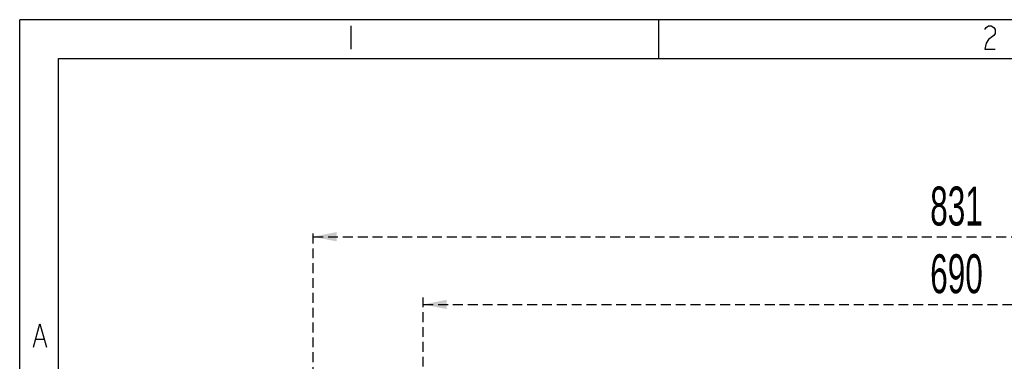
# Model space of a CAD drawing. Header units: millimetres. Extents: x 9 to 583, y 10 to 410.
# Tile 61 of 122: x 9 to 135, y 366 to 410. Entities that reach past the tile are written whole.
import ezdxf

# ---------------------------------------------------------------- set-up
doc = ezdxf.new("R2010")
doc.units = ezdxf.units.MM
doc.linetypes.add('HIDDEN', pattern=[1.905, 1.27, -0.635])
doc.layers.add('DEFAULT_2', color=5, linetype='HIDDEN')
doc.layers.add('SLD-0', color=179, linetype='Continuous')
doc.styles.add('SLDTEXTSTYLE0', font='TXT', dxfattribs={"width": 0.605})
doc.dimstyles.new('SLDDIMSTYLE0', dxfattribs={"dimtxt": 5, "dimasz": 3, "dimexe": 0, "dimexo": 0.0625, "dimgap": 1.25, "dimtad": 1, "dimlfac": 5, "dimrnd": 1e-09, "dimzin": 12, "dimdsep": 46, "dimtxsty": 'SLDTEXTSTYLE0', "dimsah": 1, "dimcen": 0.09, "dimadec": 0, "dimazin": 3, "dimtfac": 1, "dimtofl": 0, "dimtmove": 0, "dimatfit": 3, "dimfxl": 0, "dimfrac": 2, "dimtolj": 1, "dimtzin": 12, "dimarcsym": 0})
doc.dimstyles.new('SLDDIMSTYLE5', dxfattribs={"dimtxt": 5, "dimasz": 3, "dimexe": 0, "dimexo": 0.0625, "dimgap": 1.25, "dimtad": 1, "dimdec": 0, "dimlfac": 5, "dimrnd": 1e-09, "dimzin": 12, "dimdsep": 46, "dimtxsty": 'SLDTEXTSTYLE0', "dimsah": 1, "dimcen": 0.09, "dimadec": 0, "dimazin": 3, "dimtfac": 1, "dimtdec": 0, "dimtofl": 0, "dimtmove": 0, "dimatfit": 3, "dimfxl": 0, "dimfrac": 2, "dimtolj": 1, "dimtzin": 12, "dimarcsym": 0})

# ---------------------------------------------------------------- blocks, each defined once
blk = doc.blocks.new('_D_10')
at = {"layer": 'DEFAULT_2'}
for p, q in [((46.6, 335.51), (46.6, 383.09)), ((212.8, 335.5), (212.8, 383.09)), ((46.6, 382.09), (212.8, 382.09))]:
    blk.add_line(p, q, dxfattribs=at)
for points in [[(46.6, 382.09), (49.6, 381.49), (49.6, 382.69)], [(212.8, 382.09), (209.8, 382.69), (209.8, 381.49)]]:
    blk.add_solid(points, dxfattribs=at)
at = {"layer": 'DEFAULT_2', "insert": (125.76, 388.53), "char_height": 5, "attachment_point": 1, "style": 'SLDTEXTSTYLE0'}
blk.add_mtext('831', dxfattribs=at)
blk = doc.blocks.new('_D_14')
at = {"layer": 'DEFAULT_2'}
for p, q in [((60.72, 363.51), (60.72, 374.4)), ((198.7, 366.68), (198.7, 374.4)), ((60.72, 373.4), (198.7, 373.4)), ((198.7, 363.51), (198.7, 365.15))]:
    blk.add_line(p, q, dxfattribs=at)
for points in [[(60.72, 373.4), (63.72, 372.8), (63.72, 374)], [(198.7, 373.4), (195.7, 374), (195.7, 372.8)]]:
    blk.add_solid(points, dxfattribs=at)
at = {"layer": 'DEFAULT_2', "insert": (125.76, 379.84), "char_height": 5, "attachment_point": 1, "style": 'SLDTEXTSTYLE0'}
blk.add_mtext('690', dxfattribs=at)

msp = doc.modelspace()

# ---------------------------------------------------------------- linework, layer by layer
at = {"layer": 'SLD-0', "color": 179, "linetype": 'Continuous'}
for p, q in [((8.9361, 9.9562), (8.9361, 409.9562)), ((582.9361, 409.9562), (8.9361, 409.9562)), ((90.9361, 404.9562), (90.9361, 409.9562)), ((13.9361, 9.9562), (13.9361, 404.9562)), ((13.9361, 404.9562), (582.9361, 404.9562))]:
    msp.add_line(p, q, dxfattribs=at)
at = {"layer": 'SLD-0', "color": 250, "linetype": 'Continuous'}
for p, q in [((51.4253, 409.1823), (51.4253, 406.1823)), ((132.7503, 408.6823), (132.9191, 408.9323)), ((132.9191, 408.9323), (133.2566, 409.1823)), ((133.2566, 409.1823), (133.5941, 409.1823)), ((133.5941, 409.1823), (133.9316, 408.9323)), ((133.9316, 408.9323), (134.1003, 408.6823)), ((134.1003, 408.1823), (133.9316, 407.9323)), ((134.1003, 408.6823), (134.1003, 408.1823)), ((132.9191, 406.9323), (132.7503, 406.1823)), ((133.2566, 407.4323), (132.9191, 406.9323)), ((133.9316, 407.9323), (133.2566, 407.4323)), ((132.7503, 406.1823), (134.1003, 406.1823)), ((10.6978, 367.9257), (11.5415, 370.9257)), ((11.5415, 370.9257), (12.3853, 367.9257)), ((11.0353, 368.9257), (12.0478, 368.9257))]:
    msp.add_line(p, q, dxfattribs=at)

# ---------------------------------------------------------------- dimensions: what is measured, and where the dimension line sits
at = {"layer": 'DEFAULT_2'}
for base, p1, p2, dimstyle, picture, middle in [((212.7958, 382.0865), (46.5958, 334.9131), (212.7958, 334.9023), 'SLDDIMSTYLE0', '_D_10', (131.4847, 382.0865)), ((198.6996, 373.3956), (60.7247, 362.9131), (198.6996, 362.9131), 'SLDDIMSTYLE5', '_D_14', (131.4847, 373.3956))]:
    dim = msp.add_linear_dim(base=base, p1=p1, p2=p2, dimstyle=dimstyle, dxfattribs=at)
    dim.commit()
    dim.dimension.update_dxf_attribs({"geometry": picture, "text_midpoint": middle, "dimtype": 160})

doc.saveas('drawing.dxf')
